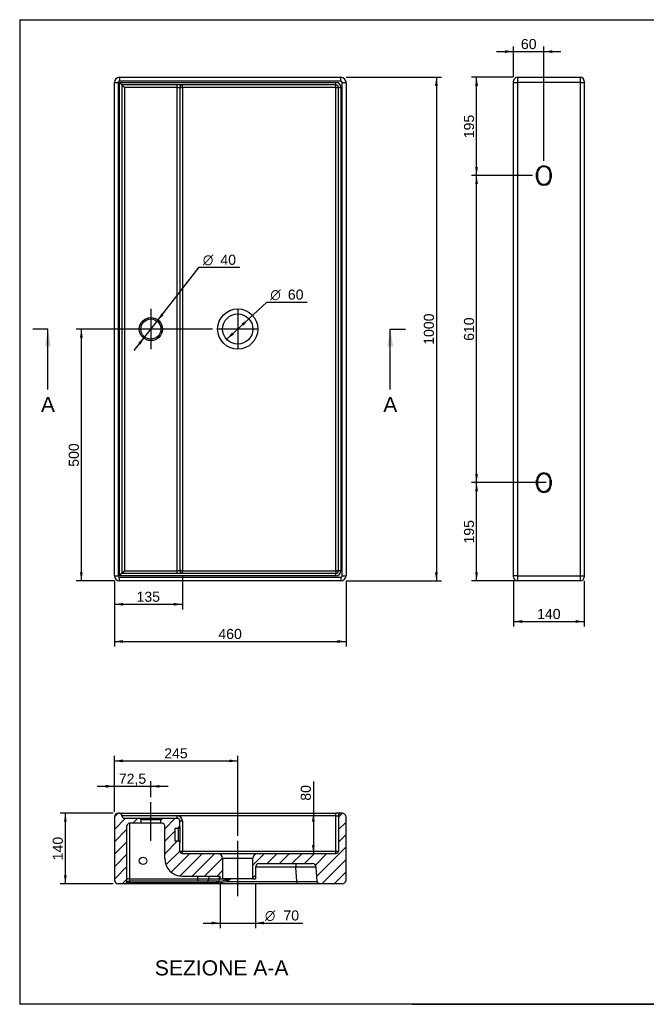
# Model space of a CAD drawing. Header units: millimetres. Extents: x 11 to 285, y 7 to 203.
# Tile 1 of 2: x 11 to 135, y 7 to 203. Entities that reach past the tile are written whole.
import ezdxf
from ezdxf.enums import TextEntityAlignment as Align
from ezdxf.lldxf.tags import DXFTag

# ---------------------------------------------------------------- set-up
doc = ezdxf.new("R2010")
doc.units = ezdxf.units.MM
for name, color, linetype in [('1', 7, 'Continuous'), ('Default', 7, 'Continuous'), ('Predefinito', 7, 'Continuous'), ('TEOREMA_100_R-A', 7, 'Continuous')]:
    doc.layers.add(name, color=color, linetype=linetype)
doc.styles.add('SEACAD_Arial', font='arial.ttf')
doc.styles.add('SEACAD_Solid_Edge_ANSI1_Symbols', font='semeca1.ttf')
tags = doc.linetypes.add('CENTER2', pattern=[28.575, 19.05, -3.175, 3.175, -3.175]).pattern_tags.tags
tags[10:11] = [DXFTag(74, 4), DXFTag(75, 0), DXFTag(340, '0'), DXFTag(46, 0.0), DXFTag(50, 0.0), DXFTag(44, 0.0), DXFTag(45, 0.0)]
tags[8:9] = [DXFTag(74, 4), DXFTag(75, 0), DXFTag(340, '0'), DXFTag(46, 0.0), DXFTag(50, 0.0), DXFTag(44, 0.0), DXFTag(45, 0.0)]
tags[6:7] = [DXFTag(74, 4), DXFTag(75, 0), DXFTag(340, '0'), DXFTag(46, 0.0), DXFTag(50, 0.0), DXFTag(44, 0.0), DXFTag(45, 0.0)]
tags[4:5] = [DXFTag(74, 4), DXFTag(75, 0), DXFTag(340, '0'), DXFTag(46, 0.0), DXFTag(50, 0.0), DXFTag(44, 0.0), DXFTag(45, 0.0)]
doc.dimstyles.new('ISO_PALLINATURA', dxfattribs={"dimtxt": 2, "dimasz": 1.7, "dimexe": 1, "dimexo": 1, "dimgap": 1, "dimtad": 1, "dimlfac": 10, "dimtxsty": 'SEACAD_Arial', "dimblk1": '_SE_FILLED', "dimblk2": '_SE_FILLED', "dimsah": 1, "dimcen": 1, "dimadec": 0, "dimazin": 0, "dimtfac": 1, "dimtmove": 0, "dimatfit": 3, "dimfxl": 1, "dimtolj": 1, "dimarcsym": 0})

# ---------------------------------------------------------------- blocks, each defined once
blk = doc.blocks.new('SEANNOT_GROUP')
at = {"layer": 'Default', "color": 7, "linetype": 'CENTER2'}
blk.add_line((54.16, 28.73), (54.16, 39.73), dxfattribs=at)
blk = doc.blocks.new('SEANNOT_GROUP1')
at = {"layer": 'Default', "color": 7, "linetype": 'CENTER2'}
blk.add_line((36.91, 39.73), (36.91, 47.43), dxfattribs=at)
blk = doc.blocks.new('SEANNOT_GROUP4')
at = {"layer": 'Default', "color": 7, "linetype": 'CENTER2'}
for p, q in [((54.16, 145.4), (54.16, 137.4)), ((58.16, 141.4), (50.16, 141.4))]:
    blk.add_line(p, q, dxfattribs=at)
blk = doc.blocks.new('SEANNOT_GROUP5')
at = {"layer": 'Default', "color": 7, "linetype": 'CENTER2'}
for p, q in [((36.91, 145.4), (36.91, 137.4)), ((40.91, 141.4), (32.91, 141.4))]:
    blk.add_line(p, q, dxfattribs=at)
blk = doc.blocks.new('SEANNOT_GROUP6')
at = {"layer": 'Default', "color": 7, "linetype": 'CENTER2'}
for p, q in [((36.91, 145.4), (36.91, 137.4)), ((40.91, 141.4), (32.91, 141.4))]:
    blk.add_line(p, q, dxfattribs=at)
blk = doc.blocks.new('SE')
at = {"layer": 'TEOREMA_100_R-A', "color": 7, "linetype": 'Continuous'}
for p, q in [((29.66, 92.4), (29.66, 190.4)), ((29.66, 190.4), (30.41, 190.4)), ((30.41, 190.4), (30.41, 92.4)), ((30.66, 191.4), (74.66, 191.4)), ((30.66, 191.4), (30.66, 190.65)), ((74.66, 190.65), (30.66, 190.65)), ((30.66, 92.4), (30.66, 190.4)), ((30.66, 190.4), (73.66, 190.4)), ((31.16, 189.9), (30.66, 190.4)), ((42.16, 189.9), (31.16, 189.9)), ((31.16, 189.9), (31.16, 92.9)), ((31.66, 189.4), (31.16, 189.9)), ((73.66, 189.9), (42.16, 189.9)), ((42.16, 189.4), (42.16, 189.9)), ((43.16, 189.4), (43.16, 189.9)), ((73.66, 189.9), (73.66, 190.4)), ((73.66, 189.4), (73.66, 189.9)), ((74.66, 190.65), (74.66, 191.4)), ((74.91, 92.4), (74.91, 190.4)), ((74.91, 190.4), (75.66, 190.4)), ((75.66, 190.4), (75.66, 92.4)), ((42.16, 189.4), (31.66, 189.4)), ((31.66, 189.4), (31.66, 93.4)), ((42.16, 93.4), (42.16, 189.4)), ((42.16, 189.4), (42.66, 189.4)), ((42.66, 189.4), (42.66, 93.4)), ((42.66, 189.4), (43.16, 189.4)), ((73.66, 189.4), (43.16, 189.4)), ((43.16, 189.4), (43.16, 93.4)), ((73.66, 93.4), (73.66, 189.4)), ((73.66, 189.4), (74.16, 189.4)), ((74.16, 93.4), (74.16, 189.4)), ((74.16, 189.4), (74.66, 189.4)), ((74.66, 189.4), (74.66, 93.4)), ((29.66, 92.4), (30.41, 92.4)), ((30.66, 92.4), (31.16, 92.9)), ((73.66, 92.4), (30.66, 92.4)), ((30.66, 92.15), (74.66, 92.15)), ((30.66, 91.4), (30.66, 92.15)), ((31.16, 92.9), (31.66, 93.4)), ((31.16, 92.9), (42.16, 92.9)), ((31.66, 93.4), (42.16, 93.4)), ((42.66, 93.4), (42.16, 93.4)), ((42.16, 92.9), (42.16, 93.4)), ((42.16, 92.9), (73.66, 92.9)), ((43.16, 93.4), (42.66, 93.4)), ((43.16, 93.4), (73.66, 93.4)), ((43.16, 92.9), (43.16, 93.4)), ((73.66, 93.4), (73.66, 92.9)), ((74.16, 93.4), (73.66, 93.4)), ((73.66, 92.4), (73.66, 92.9)), ((74.66, 93.4), (74.16, 93.4)), ((74.66, 92.15), (74.66, 91.4)), ((74.91, 92.4), (75.66, 92.4)), ((74.66, 91.4), (30.66, 91.4))]:
    blk.add_line(p, q, dxfattribs=at)
for centre, radius in [((54.16, 141.4), 4), ((36.91, 141.4), 2.3), ((36.91, 141.4), 2), ((54.16, 141.4), 3)]:
    blk.add_circle(centre, radius, dxfattribs=at)
for centre, radius, start, end in [((30.66, 190.4), 1, 90, 180), ((30.66, 190.4), 0.25, 90, 180), ((43.16, 189.4), 0.5, 90, 180), ((73.66, 189.4), 1, 0, 90), ((73.66, 189.4), 0.5, 0, 90), ((74.66, 190.4), 1, 0, 90), ((74.66, 190.4), 0.25, 0, 90), ((30.66, 92.4), 1, 180, 270), ((30.66, 92.4), 0.25, 180, 270), ((43.16, 93.4), 0.5, 180, 270), ((73.66, 93.4), 1, 270, 0), ((73.66, 93.4), 0.5, 270, 0), ((74.66, 92.4), 0.25, 270, 0), ((74.66, 92.4), 1, 270, 0)]:
    blk.add_arc(centre, radius, start, end, dxfattribs=at)
blk = doc.blocks.new('SE1')
at = {"layer": 'TEOREMA_100_R-A', "color": 7, "linetype": 'Continuous'}
for p, q in [((108.95, 190.4), (108.95, 190.65)), ((108.95, 92.4), (108.95, 190.4)), ((108.95, 190.4), (109.7, 190.4)), ((109.7, 191.4), (122.2, 191.4)), ((109.7, 191.4), (109.7, 190.4)), ((122.2, 190.4), (109.7, 190.4)), ((109.7, 190.4), (109.7, 92.4)), ((122.2, 190.4), (122.2, 191.4)), ((122.2, 92.4), (122.2, 190.4)), ((122.2, 190.4), (122.95, 190.4)), ((122.95, 190.65), (122.95, 190.4)), ((122.95, 190.4), (122.95, 92.4)), ((113.5, 171.42), (113.5, 172.37)), ((113.5, 172.37), (113.7, 172.37)), ((113.7, 172.37), (113.7, 171.42)), ((114.95, 173.84), (114.95, 173.64)), ((116.2, 171.42), (116.2, 172.37)), ((116.4, 172.37), (116.2, 172.37)), ((116.4, 172.37), (116.4, 171.42)), ((113.7, 171.42), (113.5, 171.42)), ((114.95, 170.14), (114.95, 169.94)), ((116.2, 171.42), (116.4, 171.42)), ((114.95, 112.65), (114.95, 112.85)), ((113.5, 110.43), (113.5, 111.38)), ((113.5, 111.38), (113.7, 111.38)), ((113.5, 110.43), (113.7, 110.43)), ((113.7, 111.38), (113.7, 110.43)), ((116.2, 110.43), (116.2, 111.38)), ((116.2, 111.38), (116.4, 111.38)), ((116.2, 110.43), (116.4, 110.43)), ((116.4, 111.38), (116.4, 110.43)), ((114.95, 108.95), (114.95, 109.15)), ((108.95, 92.15), (108.95, 92.4)), ((109.7, 92.4), (108.95, 92.4)), ((109.7, 92.4), (122.2, 92.4)), ((109.7, 92.4), (109.7, 91.4)), ((122.2, 91.4), (122.2, 92.4)), ((122.2, 92.4), (122.95, 92.4)), ((122.95, 92.4), (122.95, 92.15)), ((122.2, 91.4), (109.7, 91.4))]:
    blk.add_line(p, q, dxfattribs=at)
for centre, radius, start, end in [((109.7, 190.65), 0.75, 90, 180), ((122.2, 190.65), 0.75, 0, 90), ((114.98, 172.37), 1.47, 90.8637, 180), ((114.98, 172.37), 1.27, 90.9995, 180), ((114.93, 172.37), 1.47, 0, 89.1362), ((114.93, 172.37), 1.27, 0, 89.0003), ((114.98, 171.42), 1.47, 180, 269.1436), ((114.98, 171.42), 1.27, 180, 269.009), ((114.93, 171.42), 1.47, 270.8564, 0), ((114.93, 171.42), 1.27, 270.991, 0), ((114.98, 111.38), 1.47, 90.8564, 180), ((114.98, 111.38), 1.27, 90.991, 180), ((114.93, 111.38), 1.47, 0, 89.1436), ((114.93, 111.38), 1.27, 0, 89.009), ((114.98, 110.43), 1.47, 180, 269.1363), ((114.98, 110.43), 1.27, 180, 269.0005), ((114.93, 110.43), 1.47, 270.8638, 0), ((114.93, 110.43), 1.27, 270.9997, 0), ((109.7, 92.15), 0.75, 180, 270), ((122.2, 92.15), 0.75, 270, 0)]:
    blk.add_arc(centre, radius, start, end, dxfattribs=at)
blk = doc.blocks.new('SE3')
at = {"color": 7, "linetype": 'Continuous', "style": 'SEACAD_Arial'}
blk.add_text('A', height=3, dxfattribs=at).set_placement((15.07, 127.9), align=Align.TOP_LEFT)
blk = doc.blocks.new('SE4')
at = {"color": 7, "linetype": 'Continuous', "style": 'SEACAD_Arial'}
blk.add_text('A', height=3, dxfattribs=at).set_placement((83.05, 127.9), align=Align.TOP_LEFT)
blk = doc.blocks.new('SEANNOT_GROUP7')
at = {"linetype": 'Continuous'}
blk.add_hatch(color=7, dxfattribs=at).paths.add_polyline_path([(17.04, 138), (16.47, 141.4), (15.9, 138)])
at = {"color": 7, "linetype": 'Continuous'}
blk.add_lwpolyline([(16.47, 129.4), (16.47, 141.4)], dxfattribs=at)
blk = doc.blocks.new('SEANNOT_GROUP8')
at = {"linetype": 'Continuous'}
blk.add_hatch(color=7, dxfattribs=at).paths.add_polyline_path([(85.02, 138), (84.45, 141.4), (83.88, 138)])
at = {"color": 7, "linetype": 'Continuous'}
blk.add_lwpolyline([(84.45, 129.4), (84.45, 141.4)], dxfattribs=at)
blk = doc.blocks.new('SE2')
at = {"layer": 'Default', "color": 7, "linetype": 'CENTER2'}
for p, q in [((16.47, 141.4), (13.47, 141.4)), ((84.45, 141.4), (87.45, 141.4))]:
    blk.add_line(p, q, dxfattribs=at)
at = {"layer": 'Default', "color": 7, "linetype": 'CENTER2', "const_width": 0.00035}
blk.add_lwpolyline([(16.47, 141.4), (84.45, 141.4)], dxfattribs=at)
at = {"layer": 'Default'}
for name in ['SEANNOT_GROUP7', 'SEANNOT_GROUP8', 'SE3', 'SE4']:
    blk.add_blockref(name, (0, 0), dxfattribs=at)
blk = doc.blocks.new('SE5')
at = {"layer": 'TEOREMA_100_R-A', "linetype": 'Continuous'}
h = blk.add_hatch(dxfattribs=at)
h.set_pattern_fill('ANSI31', scale=0.55118, angle=9.362e-06, style=0)
edge = h.paths.add_edge_path()
edge.add_line((34.61, 44.23), (31.66, 44.23))
edge.add_arc((31.66, 44.73), 0.5, 180, 270, ccw=False)
edge.add_arc((30.66, 44.73), 0.5, 0, 90)
edge.add_line((30.66, 45.23), (30.41, 45.23))
edge.add_arc((30.41, 44.48), 0.75, 90, 180)
edge.add_line((29.66, 44.48), (29.66, 31.98))
edge.add_arc((30.41, 31.98), 0.75, 180, 270)
edge.add_line((30.41, 31.23), (31.66, 31.23))
edge.add_arc((31.66, 31.73), 0.5, 270, 360)
edge.add_line((32.16, 31.73), (32.16, 42.73))
edge.add_arc((32.66, 42.73), 0.5, 90, 180, ccw=False)
edge.add_line((32.66, 43.23), (34.91, 43.23))
edge.add_line((34.91, 43.23), (34.91, 43.93))
edge.add_arc((34.61, 43.93), 0.3, 0, 90)
h = blk.add_hatch(dxfattribs=at)
h.set_pattern_fill('ANSI31', scale=0.55118, angle=9.362e-06, style=0)
edge = h.paths.add_edge_path()
edge.add_line((57.16, 32.23), (57.66, 32.23))
edge.add_line((57.66, 32.23), (57.66, 34.48))
edge.add_arc((58.41, 34.48), 0.75, 90, 180, ccw=False)
edge.add_line((58.41, 35.23), (68.96, 35.23))
edge.add_arc((68.96, 34.48), 0.75, 4, 90, ccw=False)
edge.add_line((69.71, 34.53), (69.9, 31.69))
edge.add_arc((70.4, 31.73), 0.5, 184, 270)
edge.add_line((70.4, 31.23), (74.91, 31.23))
edge.add_arc((74.91, 31.98), 0.75, 270, 360)
edge.add_line((75.66, 31.98), (75.66, 44.48))
edge.add_arc((74.91, 44.48), 0.75, 0, 90)
edge.add_line((74.91, 45.23), (74.66, 45.23))
edge.add_arc((74.66, 44.73), 0.5, 90, 180)
edge.add_line((74.16, 44.73), (74.16, 37.73))
edge.add_arc((73.66, 37.73), 0.5, 270, 360, ccw=False)
edge.add_line((73.66, 37.23), (58.16, 37.23))
edge.add_arc((58.16, 36.23), 1, 90, 180)
edge.add_line((57.16, 36.23), (57.16, 32.23))
h = blk.add_hatch(dxfattribs=at)
h.set_pattern_fill('ANSI31', scale=0.55118, angle=9.362e-06, style=0)
edge = h.paths.add_edge_path()
edge.add_arc((43.16, 37.73), 0.5, 180, 270, ccw=False)
edge.add_line((42.66, 37.73), (42.66, 39.43))
edge.add_arc((42.36, 39.43), 0.3, 0, 90)
edge.add_line((42.36, 39.73), (41.66, 39.73))
edge.add_line((41.66, 39.73), (41.66, 42.23))
edge.add_line((41.66, 42.23), (42.36, 42.23))
edge.add_arc((42.36, 42.53), 0.3, 270, 360)
edge.add_line((42.66, 42.53), (42.66, 43.73))
edge.add_arc((42.16, 43.73), 0.5, 0, 90)
edge.add_line((42.16, 44.23), (39.21, 44.23))
edge.add_arc((39.21, 43.93), 0.3, 90, 180)
edge.add_line((38.91, 43.93), (38.91, 43.23))
edge.add_line((38.91, 43.23), (39.16, 43.23))
edge.add_arc((39.16, 42.73), 0.5, 0, 90, ccw=False)
edge.add_line((39.66, 42.73), (39.66, 36.23))
edge.add_arc((43.16, 36.23), 3.5, 180, 270)
edge.add_line((43.16, 32.73), (50.66, 32.73))
edge.add_line((50.66, 32.73), (50.66, 32.23))
edge.add_line((50.66, 32.23), (51.16, 32.23))
edge.add_line((51.16, 32.23), (51.16, 36.23))
edge.add_arc((50.16, 36.23), 1, 0, 90)
edge.add_line((50.16, 37.23), (43.16, 37.23))
at = {"layer": 'TEOREMA_100_R-A', "color": 7, "linetype": 'Continuous'}
for p, q in [((30.66, 45.23), (30.41, 45.23)), ((30.66, 45.23), (73.66, 45.23)), ((74.66, 45.23), (73.66, 45.23)), ((73.66, 44.73), (73.66, 45.23)), ((74.91, 45.23), (74.66, 45.23)), ((29.66, 44.48), (29.66, 31.98)), ((42.16, 44.73), (31.16, 44.73)), ((31.66, 44.23), (34.61, 44.23)), ((32.66, 43.23), (32.66, 32.18)), ((34.91, 43.23), (32.66, 43.23)), ((34.61, 44.23), (39.21, 44.23)), ((38.91, 43.93), (34.91, 43.93)), ((34.91, 43.93), (34.91, 43.23)), ((38.91, 43.23), (34.91, 43.23)), ((38.91, 43.23), (38.91, 43.93)), ((39.16, 43.23), (38.91, 43.23)), ((39.21, 44.23), (42.16, 44.23)), ((73.66, 44.73), (42.16, 44.73)), ((42.16, 44.23), (42.16, 44.73)), ((42.66, 43.73), (43.16, 43.73)), ((42.66, 42.53), (42.66, 43.73)), ((43.16, 43.73), (43.16, 37.73)), ((73.66, 37.73), (73.66, 44.73)), ((73.66, 44.73), (74.16, 44.73)), ((74.16, 44.73), (74.16, 37.73)), ((75.66, 31.98), (75.66, 44.48)), ((32.16, 31.73), (32.16, 42.73)), ((39.66, 36.23), (39.66, 42.73)), ((41.66, 42.23), (41.66, 39.73)), ((42.36, 42.23), (41.66, 42.23)), ((42.36, 39.73), (42.36, 42.23)), ((42.66, 42.53), (42.66, 39.43)), ((41.66, 39.73), (42.36, 39.73)), ((42.66, 37.73), (42.66, 39.43)), ((42.66, 37.73), (43.16, 37.73)), ((43.16, 37.73), (73.66, 37.73)), ((43.16, 37.23), (43.16, 37.73)), ((43.16, 37.23), (50.16, 37.23)), ((50.16, 37.23), (58.16, 37.23)), ((58.16, 37.23), (73.66, 37.23)), ((73.66, 37.23), (73.66, 37.73)), ((73.66, 37.73), (74.16, 37.73)), ((57.16, 36.23), (51.16, 36.23)), ((51.16, 36.23), (51.16, 32.23)), ((57.16, 32.23), (57.16, 36.23)), ((58.41, 35.23), (68.96, 35.23)), ((65.72, 35.23), (65.72, 34.53)), ((65.72, 34.53), (57.66, 34.53)), ((57.66, 34.48), (57.66, 32.23)), ((65.91, 31.69), (65.72, 34.53)), ((69.9, 31.69), (69.71, 34.53)), ((32.66, 32.18), (46.21, 32.18)), ((32.66, 32.18), (32.66, 31.73)), ((46.21, 31.73), (32.66, 31.73)), ((50.1, 31.43), (32.79, 31.43)), ((43.16, 32.73), (50.66, 32.73)), ((46.21, 32.18), (46.22, 32.73)), ((46.21, 32.18), (46.21, 31.73)), ((48.08, 31.73), (46.21, 31.73)), ((50.1, 31.73), (48.08, 31.73)), ((48.4, 32.73), (48.39, 32.18)), ((48.39, 32.18), (50.53, 32.18)), ((50.1, 31.73), (50.25, 31.73)), ((50.1, 31.43), (50.1, 31.73)), ((50.29, 31.43), (50.1, 31.43)), ((50.53, 32.18), (50.56, 32.73)), ((50.66, 32.23), (50.66, 32.73)), ((50.66, 32.23), (51.16, 32.23)), ((57.16, 32.23), (51.16, 32.23)), ((51.93, 31.69), (65.91, 31.69)), ((52.71, 32.23), (52.71, 32.19)), ((57.16, 32.23), (57.66, 32.23)), ((65.91, 31.69), (65.91, 31.23)), ((31.66, 31.23), (30.41, 31.23)), ((65.91, 31.23), (31.79, 31.23)), ((70.4, 31.23), (65.91, 31.23)), ((74.91, 31.23), (70.4, 31.23))]:
    blk.add_line(p, q, dxfattribs=at)
blk.add_circle((35.36, 35.78), 0.75, dxfattribs=at)
for centre, radius, start, end in [((30.41, 44.48), 0.75, 90, 180), ((30.66, 44.73), 0.5, 0, 90), ((74.66, 44.73), 0.5, 90, 180), ((74.91, 44.48), 0.75, 0, 90), ((31.66, 44.73), 0.5, 180, 270), ((32.66, 42.73), 0.5, 90, 180), ((34.61, 43.93), 0.3, 0, 90), ((39.21, 43.93), 0.3, 90, 180), ((39.16, 42.73), 0.5, 0, 90), ((42.16, 43.73), 1, 0, 90), ((42.16, 43.73), 0.5, 0, 90), ((42.36, 42.53), 0.3, 270, 0), ((42.36, 39.43), 0.3, 0, 90), ((43.16, 37.73), 0.5, 180, 270), ((50.16, 36.23), 1, 0, 90), ((58.16, 36.23), 1, 90, 180), ((73.66, 37.73), 0.5, 270, 0), ((43.16, 36.23), 3.5, 180, 270), ((58.41, 34.48), 0.75, 90, 180), ((68.96, 34.48), 0.75, 4, 90), ((30.41, 31.98), 0.75, 180, 270), ((31.66, 31.73), 0.5, 270, 0), ((32.66, 31.23), 0.5, 90, 150), ((32.35, 31.4), 0.145, 108.7656, 146.8953), ((49.8, 38.7), 6.99, 273.6794, 286.1944), ((50.1, 37.86), 6.43, 271.7424, 286.5248), ((29.19, 143.23), 113.5, 281.4641, 281.9614), ((44.16, 44.74), 15.19, 300.7395, 304.2513), ((70.4, 31.73), 0.5, 184, 270), ((74.91, 31.98), 0.75, 270, 0)]:
    blk.add_arc(centre, radius, start, end, dxfattribs=at)
for centre, major_axis, ratio, start_param, end_param in [((65.7, 34.48), (4.01, 0.05), 0.013006, 0.000739, 1.566669), ((31.79, 31.73), (0, 0.5), 0.999936, 3.141372, 4.190971), ((31.79, 31.73), (1.25, 0), 0.4, 4.712389, 5.639684), ((32.66, 32.14), (0.5, 0), 0.087156, 1.570796, 3.141593), ((32.67, 31.23), (0, 0.5), 0.943557, 0, 0.906641), ((46.2, 32.23), (3.5, -0.02), 0.012436, 4.714738, 5.387421), ((48.08, 32.23), (0, 0.5), 0.625175, 3.141593, 4.625123), ((50.22, 32.23), (0, -0.5), 0.625175, 0.096548, 1.48353), ((50.29, 30.98), (-0.048, 0.748), 0.047374, -0.934623, -0.075393), ((52.73, 32.23), (-3.51, -0.03), 0.009916, 0.893124, 1.566532), ((51.93, 31.64), (-0.378, 0.648), 0.035238, -1.510521, -1.016341), ((65.89, 31.73), (-4.01, 0.03), 0.008645, 1.576342, 3.142273)]:
    blk.add_ellipse(centre, major_axis=major_axis, ratio=ratio, start_param=start_param, end_param=end_param, dxfattribs=at)
for points, knots in [([(32.16, 31.73), (32.16, 31.7), (32.16, 31.67), (32.18, 31.61), (32.19, 31.58), (32.2, 31.55), (32.21, 31.53), (32.21, 31.51), (32.22, 31.5), (32.22, 31.48), (32.22, 31.48), (32.22, 31.48)], [0, 0, 0, 0, 0.25, 0.25, 0.5, 0.5, 0.625, 0.625, 0.75, 0.75, 0.9840323, 0.9840323, 0.9840323, 0.9840323]), ([(32.79, 31.43), (32.74, 31.45), (32.7, 31.48), (32.6, 31.52), (32.56, 31.53), (32.47, 31.55), (32.43, 31.55), (32.38, 31.55), (32.36, 31.55), (32.33, 31.54), (32.31, 31.54), (32.3, 31.53)], [0, 0, 0, 0, 0.25, 0.25, 0.5, 0.5, 0.75, 0.75, 0.875, 0.875, 1, 1, 1, 1]), ([(32.79, 31.43), (32.78, 31.47), (32.77, 31.51), (32.75, 31.59), (32.73, 31.62), (32.71, 31.67), (32.7, 31.69), (32.69, 31.71), (32.69, 31.72), (32.68, 31.72), (32.67, 31.73), (32.67, 31.73)], [0, 0, 0, 0, 0.25, 0.25, 0.5, 0.5, 0.75, 0.75, 0.875, 0.875, 1, 1, 1, 1])]:
    blk.add_open_spline(points, degree=3, knots=knots, dxfattribs=at)
blk = doc.blocks.new('DMBLK1')
at = {"layer": 'Default', "linetype": 'Continuous'}
for points in [[(93.89, 189.7), (93.61, 191.4), (93.32, 189.7)], [(93.89, 93.1), (93.32, 93.1), (93.61, 91.4)]]:
    blk.add_hatch(color=7, dxfattribs=at).paths.add_polyline_path(points)
at = {"layer": 'Default', "color": 7, "linetype": 'Continuous'}
for p, q in [((75.66, 191.4), (94.61, 191.4)), ((93.61, 191.4), (93.61, 91.4)), ((75.66, 91.4), (94.61, 91.4))]:
    blk.add_line(p, q, dxfattribs=at)
at = {"layer": 'Default', "color": 7, "linetype": 'Continuous', "style": 'SEACAD_Arial'}
blk.add_text('1000', height=2, rotation=90, dxfattribs=at).set_placement((91.11, 138.27), align=Align.TOP_LEFT)
blk = doc.blocks.new('_SE_FILLED')
at = {"color": 0}
blk.add_line((0, 0), (-1, 0), dxfattribs=at)
blk.add_solid([(0, 0), (-1, -0.1665), (-1, 0.1665), (0, 0)], dxfattribs=at)
blk = doc.blocks.new('DMBLK2')
at = {"layer": 'Default', "linetype": 'Continuous'}
for points in [[(31.36, 79.06), (31.36, 79.63), (29.66, 79.34)], [(73.96, 79.06), (75.66, 79.34), (73.96, 79.63)]]:
    blk.add_hatch(color=7, dxfattribs=at).paths.add_polyline_path(points)
at = {"layer": 'Default', "color": 7, "linetype": 'Continuous'}
for p, q in [((29.66, 91.4), (29.66, 78.34)), ((75.66, 91.4), (75.66, 78.34)), ((29.66, 79.34), (75.66, 79.34))]:
    blk.add_line(p, q, dxfattribs=at)
at = {"layer": 'Default', "color": 7, "linetype": 'Continuous', "style": 'SEACAD_Arial'}
blk.add_text('460', height=2, dxfattribs=at).set_placement((50.31, 81.84), align=Align.TOP_LEFT)
blk = doc.blocks.new('DMBLK3')
at = {"layer": 'Default', "linetype": 'Continuous'}
for points in [[(27.96, 50.87), (27.96, 50.3), (29.66, 50.58)], [(38.61, 50.87), (36.91, 50.58), (38.61, 50.3)]]:
    blk.add_hatch(color=7, dxfattribs=at).paths.add_polyline_path(points)
at = {"layer": 'Default', "color": 7, "linetype": 'Continuous'}
for p, q in [((29.66, 45.48), (29.66, 51.58)), ((36.91, 48.43), (36.91, 51.58)), ((26.26, 50.58), (40.31, 50.58))]:
    blk.add_line(p, q, dxfattribs=at)
at = {"layer": 'Default', "color": 7, "linetype": 'Continuous', "style": 'SEACAD_Arial'}
blk.add_text('72,5', height=2, dxfattribs=at).set_placement((30.54, 53.08), align=Align.TOP_LEFT)
blk = doc.blocks.new('DMBLK4')
at = {"layer": 'Default', "linetype": 'Continuous'}
for points in [[(31.36, 55.91), (29.66, 55.63), (31.36, 55.35)], [(52.46, 55.91), (52.46, 55.35), (54.16, 55.63)]]:
    blk.add_hatch(color=7, dxfattribs=at).paths.add_polyline_path(points)
at = {"layer": 'Default', "color": 7, "linetype": 'Continuous'}
for p, q in [((29.66, 45.48), (29.66, 56.63)), ((29.66, 55.63), (54.16, 55.63)), ((54.16, 40.73), (54.16, 56.63))]:
    blk.add_line(p, q, dxfattribs=at)
at = {"layer": 'Default', "color": 7, "linetype": 'Continuous', "style": 'SEACAD_Arial'}
blk.add_text('245', height=2, dxfattribs=at).set_placement((39.56, 58.13), align=Align.TOP_LEFT)
blk = doc.blocks.new('DMBLK5')
at = {"layer": 'Default', "linetype": 'Continuous'}
for points in [[(48.96, 23.14), (50.66, 23.43), (48.96, 23.71)], [(59.36, 23.14), (59.36, 23.71), (57.66, 23.43)]]:
    blk.add_hatch(color=7, dxfattribs=at).paths.add_polyline_path(points)
at = {"layer": 'Default', "color": 7, "linetype": 'Continuous'}
for p, q in [((50.66, 31.48), (50.66, 22.43)), ((57.66, 31.23), (57.66, 22.43)), ((47.26, 23.43), (67.06, 23.43))]:
    blk.add_line(p, q, dxfattribs=at)
for s, style, p in [('O', 'SEACAD_Solid_Edge_ANSI1_Symbols', (59.55, 25.93)), ('70', 'SEACAD_Arial', (63.23, 25.93))]:
    blk.add_text(s, height=2, dxfattribs=dict(at, style=style)).set_placement(p, align=Align.TOP_LEFT)
blk = doc.blocks.new('DMBLK6')
at = {"layer": 'Default', "linetype": 'Continuous'}
for points in [[(68.89, 43.53), (69.46, 43.53), (69.17, 45.23)], [(68.89, 38.93), (69.17, 37.23), (69.46, 38.93)]]:
    blk.add_hatch(color=7, dxfattribs=at).paths.add_polyline_path(points)
at = {"layer": 'Default', "color": 7, "linetype": 'Continuous'}
blk.add_line((69.17, 51.55), (69.17, 37.23), dxfattribs=at)
at = {"layer": 'Default', "color": 7, "linetype": 'Continuous', "style": 'SEACAD_Arial'}
blk.add_text('80', height=2, rotation=90, dxfattribs=at).set_placement((66.67, 47.72), align=Align.TOP_LEFT)
blk = doc.blocks.new('DMBLK7')
at = {"layer": 'Default', "linetype": 'Continuous'}
for points in [[(110.65, 83.03), (110.65, 83.6), (108.95, 83.31)], [(121.25, 83.03), (122.95, 83.31), (121.25, 83.6)]]:
    blk.add_hatch(color=7, dxfattribs=at).paths.add_polyline_path(points)
at = {"layer": 'Default', "color": 7, "linetype": 'Continuous'}
for p, q in [((108.95, 91.4), (108.95, 82.31)), ((122.95, 91.4), (122.95, 82.31)), ((108.95, 83.31), (122.95, 83.31))]:
    blk.add_line(p, q, dxfattribs=at)
at = {"layer": 'Default', "color": 7, "linetype": 'Continuous', "style": 'SEACAD_Arial'}
blk.add_text('140', height=2, dxfattribs=at).set_placement((113.61, 85.81), align=Align.TOP_LEFT)
blk = doc.blocks.new('DMBLK8')
at = {"layer": 'Default', "linetype": 'Continuous'}
for points in [[(19.64, 43.53), (20.2, 43.53), (19.92, 45.23)], [(19.64, 32.93), (19.92, 31.23), (20.2, 32.93)]]:
    blk.add_hatch(color=7, dxfattribs=at).paths.add_polyline_path(points)
at = {"layer": 'Default', "color": 7, "linetype": 'Continuous'}
for p, q in [((29.41, 45.23), (18.92, 45.23)), ((19.92, 31.23), (19.92, 45.23)), ((29.41, 31.23), (18.92, 31.23))]:
    blk.add_line(p, q, dxfattribs=at)
at = {"layer": 'Default', "color": 7, "linetype": 'Continuous', "style": 'SEACAD_Arial'}
blk.add_text('140', height=2, rotation=90, dxfattribs=at).set_placement((17.42, 35.88), align=Align.TOP_LEFT)
blk = doc.blocks.new('DMBLK11')
at = {"layer": 'Default', "linetype": 'Continuous'}
for points in [[(101.3, 109.2), (101.86, 109.2), (101.58, 110.9)], [(101.3, 93.1), (101.58, 91.4), (101.86, 93.1)]]:
    blk.add_hatch(color=7, dxfattribs=at).paths.add_polyline_path(points)
at = {"layer": 'Default', "color": 7, "linetype": 'Continuous'}
for p, q in [((115.4, 110.9), (100.58, 110.9)), ((101.58, 91.4), (101.58, 110.9)), ((121.2, 91.4), (100.58, 91.4))]:
    blk.add_line(p, q, dxfattribs=at)
at = {"layer": 'Default', "color": 7, "linetype": 'Continuous', "style": 'SEACAD_Arial'}
blk.add_text('195', height=2, rotation=90, dxfattribs=at).set_placement((99.08, 98.8), align=Align.TOP_LEFT)
blk = doc.blocks.new('DMBLK12')
at = {"layer": 'Default', "linetype": 'Continuous'}
for points in [[(101.3, 170.19), (101.86, 170.19), (101.58, 171.89)], [(101.3, 112.6), (101.58, 110.9), (101.86, 112.6)]]:
    blk.add_hatch(color=7, dxfattribs=at).paths.add_polyline_path(points)
at = {"layer": 'Default', "color": 7, "linetype": 'Continuous'}
for p, q in [((112.7, 171.89), (100.58, 171.89)), ((101.58, 110.9), (101.58, 171.89)), ((115.4, 110.9), (100.58, 110.9))]:
    blk.add_line(p, q, dxfattribs=at)
at = {"layer": 'Default', "color": 7, "linetype": 'Continuous', "style": 'SEACAD_Arial'}
blk.add_text('610', height=2, rotation=90, dxfattribs=at).set_placement((99.08, 139.05), align=Align.TOP_LEFT)
blk = doc.blocks.new('DMBLK13')
at = {"layer": 'Default', "linetype": 'Continuous'}
for points in [[(101.3, 189.7), (101.86, 189.7), (101.58, 191.4)], [(101.3, 173.59), (101.58, 171.89), (101.86, 173.59)]]:
    blk.add_hatch(color=7, dxfattribs=at).paths.add_polyline_path(points)
at = {"layer": 'Default', "color": 7, "linetype": 'Continuous'}
for p, q in [((108.7, 191.4), (100.58, 191.4)), ((101.58, 171.89), (101.58, 191.4)), ((112.7, 171.89), (100.58, 171.89))]:
    blk.add_line(p, q, dxfattribs=at)
at = {"layer": 'Default', "color": 7, "linetype": 'Continuous', "style": 'SEACAD_Arial'}
blk.add_text('195', height=2, rotation=90, dxfattribs=at).set_placement((99.08, 179.3), align=Align.TOP_LEFT)
blk = doc.blocks.new('DMBLK14')
at = {"layer": 'Default', "linetype": 'Continuous'}
for points in [[(22.82, 139.7), (23.38, 139.7), (23.1, 141.4)], [(22.82, 93.1), (23.1, 91.4), (23.38, 93.1)]]:
    blk.add_hatch(color=7, dxfattribs=at).paths.add_polyline_path(points)
at = {"layer": 'Default', "color": 7, "linetype": 'Continuous'}
for p, q in [((49.16, 141.4), (22.1, 141.4)), ((23.1, 91.4), (23.1, 141.4)), ((29.66, 91.4), (22.1, 91.4))]:
    blk.add_line(p, q, dxfattribs=at)
at = {"layer": 'Default', "color": 7, "linetype": 'Continuous', "style": 'SEACAD_Arial'}
blk.add_text('500', height=2, rotation=90, dxfattribs=at).set_placement((20.6, 114.05), align=Align.TOP_LEFT)
blk = doc.blocks.new('DMBLK15')
at = {"layer": 'Default', "linetype": 'Continuous'}
for points in [[(31.36, 86.45), (31.36, 87.02), (29.66, 86.73)], [(41.46, 86.45), (43.16, 86.73), (41.46, 87.02)]]:
    blk.add_hatch(color=7, dxfattribs=at).paths.add_polyline_path(points)
at = {"layer": 'Default', "color": 7, "linetype": 'Continuous'}
for p, q in [((43.16, 92.4), (43.16, 85.73)), ((29.66, 91.4), (29.66, 85.73)), ((29.66, 86.73), (43.16, 86.73))]:
    blk.add_line(p, q, dxfattribs=at)
at = {"layer": 'Default', "color": 7, "linetype": 'Continuous', "style": 'SEACAD_Arial'}
blk.add_text('135', height=2, dxfattribs=at).set_placement((34.06, 89.23), align=Align.TOP_LEFT)
blk = doc.blocks.new('DMBLK16')
at = {"layer": 'Default', "linetype": 'Continuous'}
for points in [[(38.97, 144.48), (38.14, 142.97), (39.41, 144.13)], [(34.4, 138.66), (34.85, 138.31), (35.67, 139.83)]]:
    blk.add_hatch(color=7, dxfattribs=at).paths.add_polyline_path(points)
at = {"layer": 'Default', "color": 7, "linetype": 'Continuous'}
for p, q in [((38.14, 142.97), (46.53, 153.66)), ((46.53, 153.66), (54.54, 153.66)), ((33.57, 137.15), (38.14, 142.97))]:
    blk.add_line(p, q, dxfattribs=at)
for s, style, p in [('O', 'SEACAD_Solid_Edge_ANSI1_Symbols', (47.23, 156.16)), ('40', 'SEACAD_Arial', (50.71, 156.16))]:
    blk.add_text(s, height=2, dxfattribs=dict(at, style=style)).set_placement(p, align=Align.TOP_LEFT)
blk = doc.blocks.new('DMBLK17')
at = {"layer": 'Default', "linetype": 'Continuous'}
for points in [[(54.92, 142.49), (55.3, 142.07), (56.36, 143.44)], [(53.01, 140.72), (51.96, 139.36), (53.4, 140.31)]]:
    blk.add_hatch(color=7, dxfattribs=at).paths.add_polyline_path(points)
at = {"layer": 'Default', "color": 7, "linetype": 'Continuous'}
for p, q in [((56.36, 143.44), (59.92, 146.74)), ((59.92, 146.74), (67.94, 146.74)), ((51.96, 139.36), (56.36, 143.44))]:
    blk.add_line(p, q, dxfattribs=at)
for s, style, p in [('O', 'SEACAD_Solid_Edge_ANSI1_Symbols', (60.62, 149.24)), ('60', 'SEACAD_Arial', (64.11, 149.24))]:
    blk.add_text(s, height=2, dxfattribs=dict(at, style=style)).set_placement(p, align=Align.TOP_LEFT)
blk = doc.blocks.new('DMBLK18')
at = {"layer": 'Default', "linetype": 'Continuous'}
for points in [[(107.25, 196.79), (107.25, 196.23), (108.95, 196.51)], [(116.65, 196.79), (114.95, 196.51), (116.65, 196.23)]]:
    blk.add_hatch(color=7, dxfattribs=at).paths.add_polyline_path(points)
at = {"layer": 'Default', "color": 7, "linetype": 'Continuous'}
for p, q in [((105.55, 196.51), (118.35, 196.51)), ((108.95, 191.4), (108.95, 197.51)), ((114.95, 174.84), (114.95, 197.51))]:
    blk.add_line(p, q, dxfattribs=at)
at = {"layer": 'Default', "color": 7, "linetype": 'Continuous', "style": 'SEACAD_Arial'}
blk.add_text('60', height=2, dxfattribs=at).set_placement((110.39, 199.01), align=Align.TOP_LEFT)

msp = doc.modelspace()

# ---------------------------------------------------------------- linework, layer by layer
at = {"layer": '1', "color": 7, "linetype": 'Continuous'}
for p, q in [((10.8564, 202.845), (284.3566, 202.845)), ((10.8564, 202.845), (10.8564, 7.2813)), ((284.3566, 7.2813), (10.8564, 7.2813)), ((88.7928, 7.3094), (284.3566, 7.3094))]:
    msp.add_line(p, q, dxfattribs=at)
at = {"layer": 'Predefinito', "color": 7, "linetype": 'Continuous'}
msp.add_line((88.7928, 7.3094), (88.7928, 7.2813), dxfattribs=at)

# ---------------------------------------------------------------- block references
at = {"layer": 'Default'}
for name in ['SE', 'SE1', 'SEANNOT_GROUP5', 'SEANNOT_GROUP6', 'SEANNOT_GROUP4', 'SE2', 'SEANNOT_GROUP1', 'SE5', 'SEANNOT_GROUP']:
    msp.add_blockref(name, (0, 0), dxfattribs=at)

# ---------------------------------------------------------------- texts
at = {"layer": 'Default', "color": 7, "linetype": 'Continuous', "style": 'SEACAD_Arial'}
msp.add_text('SEZIONE A-A', height=3, dxfattribs=at).set_placement((37.6873, 16.0168), align=Align.TOP_LEFT)

# ---------------------------------------------------------------- dimensions: what is measured, and where the dimension line sits
at = {"layer": 'Default', "color": 7, "linetype": 'Continuous'}
for base, p1, p2, text, picture, middle in [((114.9548, 196.5116), (108.9548, 190.3989), (114.9548, 173.8429), '\\A1;<>', 'DMBLK18', (111.9548, 196.5116)), ((43.1572, 86.7334), (29.6572, 190.3989), (43.1572, 93.3989), '\\A1;<>', 'DMBLK15', (36.4072, 86.7334)), ((54.1572, 55.6315), (29.6572, 44.4752), (54.1572, 39.7252), '\\A1;<>', 'DMBLK4', (41.9072, 55.6315)), ((36.9072, 50.5827), (29.6572, 44.4752), (36.9072, 47.4252), '\\A1;<>', 'DMBLK3', (33.2822, 50.5827)), ((57.6572, 23.4273), (50.6572, 32.4752), (57.6572, 32.2252), '\\A1;%%C <>', 'DMBLK5', (58.8468, 23.4273))]:
    dim = msp.add_linear_dim(base=base, p1=p1, p2=p2, text=text, dimstyle='ISO_PALLINATURA', dxfattribs=at)
    dim.commit()
    dim.dimension.update_dxf_attribs({"geometry": picture, "text_midpoint": middle, "dimtype": 160})
for base, p1, p2, angle, picture, middle, dimtype in [((93.6079, 191.3989), (74.6572, 191.3989), (74.6572, 91.3989), 270, 'DMBLK1', (93.6079, 141.3989), 161), ((23.0998, 141.3989), (30.6572, 91.3989), (54.1572, 141.3989), 90, 'DMBLK14', (23.0998, 116.3989), 160), ((29.6572, 79.3425), (29.6572, 92.3989), (75.6572, 92.3989), 0, 'DMBLK2', (52.6572, 79.3425), 161), ((108.9548, 83.3128), (108.9548, 92.3989), (122.9548, 92.3989), 0, 'DMBLK7', (115.9548, 83.3128), 161), ((69.173, 45.2252), (73.6572, 45.2252), (73.6572, 37.2252), 270, 'DMBLK6', (69.173, 47.0218), 161), ((19.9188, 31.2252), (30.4072, 31.2252), (30.4072, 45.2252), 90, 'DMBLK8', (19.9188, 38.2252), 161)]:
    dim = msp.add_linear_dim(base=base, p1=p1, p2=p2, angle=angle, text='\\A1;<>', dimstyle='ISO_PALLINATURA', dxfattribs=at)
    dim.commit()
    dim.dimension.update_dxf_attribs({"geometry": picture, "text_midpoint": middle, "dimtype": dimtype})
for base, p1, p2, picture, middle in [((101.5815, 191.3989), (113.7046, 171.8929), (109.7048, 191.3989), 'DMBLK13', (101.5815, 181.6459)), ((101.5815, 171.8929), (116.4046, 110.9047), (113.7046, 171.8929), 'DMBLK12', (101.5815, 141.3988)), ((101.5815, 110.9047), (122.2048, 91.3989), (116.4046, 110.9047), 'DMBLK11', (101.5815, 101.1518))]:
    dim = msp.add_linear_dim(base=base, p1=p1, p2=p2, angle=90, text='\\A1;<>', dimstyle='ISO_PALLINATURA', override={"dimdec": 0, "dimtdec": 0}, dxfattribs=at)
    dim.commit()
    dim.dimension.update_dxf_attribs({"geometry": picture, "text_midpoint": middle, "dimtype": 160})
for p1, p2, picture, middle in [((35.6727, 139.8254), (38.1417, 142.9724), 'DMBLK16', (46.525, 153.6575)), ((51.9552, 139.3615), (56.3592, 143.4363), 'DMBLK17', (59.9248, 146.7354))]:
    dim = msp.add_diameter_dim_2p(p1=p1, p2=p2, text='\\A1;<>', dimstyle='ISO_PALLINATURA', override={"dimtad": 0, "dimtih": 1, "dimtoh": 1, "dimtofl": 0}, dxfattribs=at)
    dim.commit()
    dim.dimension.update_dxf_attribs({"geometry": picture, "text_midpoint": middle, "dimtype": 163})

doc.saveas('drawing.dxf')
